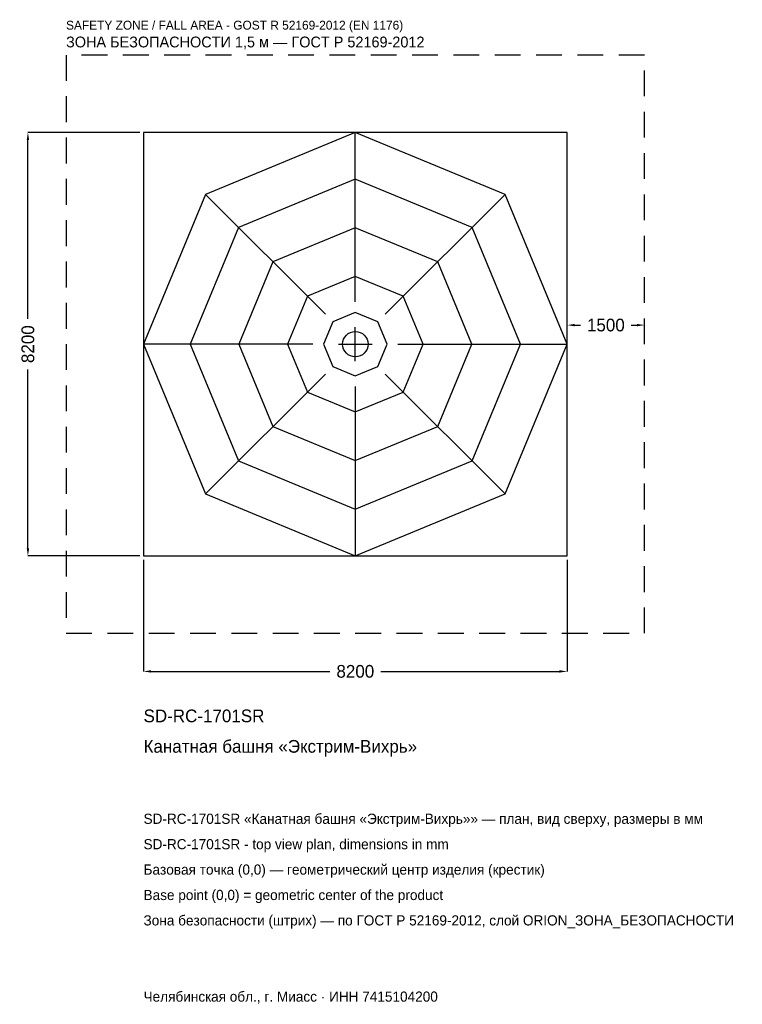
# Model space of a CAD drawing. Header units: metres. Extents: x -6497 to 7491, y -12785 to 6284.
import ezdxf

# ---------------------------------------------------------------- set-up
doc = ezdxf.new("R2010")
doc.units = ezdxf.units.M
doc.linetypes.add('DASHED', pattern=[800, 500, -300])
for name, color, linetype in [('ORION_ДАННЫЕ', 3, 'Continuous'), ('ORION_ЗОНА_БЕЗОПАСНОСТИ', 1, 'Continuous'), ('ORION_КОНТУР', 7, 'Continuous'), ('ORION_РАЗМЕРЫ', 8, 'Continuous')]:
    doc.layers.add(name, color=color, linetype=linetype)
doc.dimstyles.new('ORION', dxfattribs={"dimtxt": 246, "dimasz": 147.6, "dimexe": 1.25, "dimexo": 73.8, "dimtad": 1, "dimdec": 0, "dimcen": 2.5, "dimazin": 3, "dimtfac": 1, "dimtmove": 0, "dimatfit": 3, "dimarcsym": 0})

# ---------------------------------------------------------------- blocks, each defined once
blk = doc.blocks.new('_CLOSEDFILLED')
at = {"color": 0, "linetype": 'BYBLOCK'}
blk.add_solid([(-1, 0.16), (0, 0), (-1, -0.16)], dxfattribs=at)
blk = doc.blocks.new('*D1')
for p, q in [((-4100, -4173.8), (-4100, -6338)), ((4100, -4173.8), (4100, -6338)), ((-3952.4, -6338), (-492, -6338)), ((492, -6338), (3952.4, -6338))]:
    blk.add_line(p, q)
at = {"layer": 'Defpoints'}
for p in [(-4100, -4100), (4100, -4100), (-4100, -6338)]:
    blk.add_point(p, dxfattribs=at)
at = {"layer": 'ORION_РАЗМЕРЫ', "xscale": 147.6, "yscale": 147.6, "rotation": 180}
blk.add_blockref('_CLOSEDFILLED', (-4100, -6338), dxfattribs=at)
at = {"layer": 'ORION_РАЗМЕРЫ', "xscale": 147.6, "yscale": 147.6}
blk.add_blockref('_CLOSEDFILLED', (4100, -6338), dxfattribs=at)
at = {"layer": 'ORION_РАЗМЕРЫ', "insert": (0, -6338), "char_height": 246, "attachment_point": 5}
blk.add_mtext('8200', dxfattribs=at)
blk = doc.blocks.new('*D2')
for p, q in [((-4173.8, 4100), (-6338, 4100)), ((-6338, 492), (-6338, 3952.4)), ((-6338, -3952.4), (-6338, -492)), ((-4173.8, -4100), (-6338, -4100))]:
    blk.add_line(p, q)
at = {"layer": 'Defpoints'}
for p in [(-4100, 4100), (-6338, -4100), (-4100, -4100)]:
    blk.add_point(p, dxfattribs=at)
at = {"layer": 'ORION_РАЗМЕРЫ', "xscale": 147.6, "yscale": 147.6}
for p, rotation in [((-6338, 4100), 90), ((-6338, -4100), 270)]:
    blk.add_blockref('_CLOSEDFILLED', p, dxfattribs=dict(at, rotation=rotation))
at = {"layer": 'ORION_РАЗМЕРЫ', "insert": (-6338, 0), "char_height": 246, "attachment_point": 5, "rotation": 90}
blk.add_mtext('8200', dxfattribs=at)
blk = doc.blocks.new('*D3')
for p, q in [((4100, 73.8), (4100, 369)), ((4247.6, 369), (4358, 369)), ((5342, 369), (5452.4, 369)), ((5600, 73.8), (5600, 369))]:
    blk.add_line(p, q)
at = {"layer": 'Defpoints'}
for p in [(4100, 369), (4100, 0), (5600, 0)]:
    blk.add_point(p, dxfattribs=at)
at = {"layer": 'ORION_РАЗМЕРЫ', "xscale": 147.6, "yscale": 147.6, "rotation": 180}
blk.add_blockref('_CLOSEDFILLED', (4100, 369), dxfattribs=at)
at = {"layer": 'ORION_РАЗМЕРЫ', "xscale": 147.6, "yscale": 147.6}
blk.add_blockref('_CLOSEDFILLED', (5600, 369), dxfattribs=at)
at = {"layer": 'ORION_РАЗМЕРЫ', "insert": (4850, 369), "char_height": 246, "attachment_point": 5}
blk.add_mtext('1500', dxfattribs=at)
blk = doc.blocks.new('ОРИОН SD-RC-1701SR Канатная башня Экстрим-Вихрь')
at = {"layer": 'ORION_ЗОНА_БЕЗОПАСНОСТИ', "linetype": 'DASHED'}
blk.add_lwpolyline([(-5600, -5600), (5600, -5600), (5600, 5600), (-5600, 5600)], close=True, dxfattribs=at)
at = {"layer": 'ORION_КОНТУР'}
for p, q in [((0, 820), (0, 4100)), ((-579.8, 579.8), (-2899.1, 2899.1)), ((579.8, 579.8), (2899.1, 2899.1)), ((-820, 0), (-4100, 0)), ((820, 0), (4100, 0)), ((-579.8, -579.8), (-2899.1, -2899.1)), ((579.8, -579.8), (2899.1, -2899.1)), ((0, -820), (0, -4100))]:
    blk.add_line(p, q, dxfattribs=at)
for points in [[(-4100, -4100), (4100, -4100), (4100, 4100), (-4100, 4100)], [(4100, 0), (2899.1, 2899.1), (0, 4100), (-2899.1, 2899.1), (-4100, 0), (-2899.1, -2899.1), (0, -4100), (2899.1, -2899.1)], [(3198, 0), (2261.3, 2261.3), (0, 3198), (-2261.3, 2261.3), (-3198, 0), (-2261.3, -2261.3), (0, -3198), (2261.3, -2261.3)], [(2255, 0), (1594.5, 1594.5), (0, 2255), (-1594.5, 1594.5), (-2255, 0), (-1594.5, -1594.5), (0, -2255), (1594.5, -1594.5)], [(1312, 0), (927.7, 927.7), (0, 1312), (-927.7, 927.7), (-1312, 0), (-927.7, -927.7), (0, -1312), (927.7, -927.7)], [(615, 0), (434.9, 434.9), (0, 615), (-434.9, 434.9), (-615, 0), (-434.9, -434.9), (0, -615), (434.9, -434.9)]]:
    blk.add_lwpolyline(points, close=True, dxfattribs=at)
blk.add_circle((0, 0), 246, dxfattribs=at)
at = {"layer": 'ORION_РАЗМЕРЫ'}
for p, q in [((0, -328), (0, 328)), ((-328, 0), (328, 0))]:
    blk.add_line(p, q, dxfattribs=at)
at = {"layer": 'ORION_ДАННЫЕ'}
for tag, p in [('АРТИКУЛ', (-4100, -7322)), ('НАИМЕНОВАНИЕ', (-4100, -7912.4))]:
    blk.add_attdef(tag, p, '', height=246, dxfattribs=at)
at = {"layer": 'ORION_ДАННЫЕ', "flags": 1}
for tag, p in [('ПРОИЗВОДИТЕЛЬ', (-4100, -8502.8)), ('ТЕЛЕФОН', (-4100, -9093.2)), ('САЙТ', (-4100, -10274)), ('АДРЕС', (-4100, -10864.4)), ('РЕКВИЗИТЫ', (-4100, -11454.8)), ('ГАБАРИТЫ', (-4100, -12045.2)), ('ЗОНА_БЕЗОПАСНОСТИ', (-4100, -12635.6))]:
    blk.add_attdef(tag, p, '', height=246, dxfattribs=at)
at = {"layer": 'ORION_ЗОНА_БЕЗОПАСНОСТИ', "color": 1}
for s, height, p in [('SAFETY ZONE / FALL AREA - GOST R 52169-2012 (EN 1176)', 172.2, (-5600, 6092)), ('ЗОНА БЕЗОПАСНОСТИ 1,5 м — ГОСТ Р 52169-2012', 209.1, (-5600, 5747.6))]:
    blk.add_text(s, height=height, dxfattribs=at).set_placement(p)
at = {"layer": 'ORION_РАЗМЕРЫ'}
dim = blk.add_linear_dim(base=(-6338, -4100), p1=(-4100, -4100), p2=(-4100, 4100), angle=90, dimstyle='ORION', dxfattribs=at)
dim.commit()
dim.dimension.update_dxf_attribs({"geometry": '*D2', "text_midpoint": (-6338, 0)})
for base, p1, p2, picture, middle in [((4100, 369), (4100, 0), (5600, 0), '*D3', (4850, 369)), ((-4100, -6338), (-4100, -4100), (4100, -4100), '*D1', (0, -6338))]:
    dim = blk.add_linear_dim(base=base, p1=p1, p2=p2, dimstyle='ORION', dxfattribs=at)
    dim.commit()
    dim.dimension.update_dxf_attribs({"geometry": picture, "text_midpoint": middle})

msp = doc.modelspace()

# ---------------------------------------------------------------- block references
msp.add_blockref('ОРИОН SD-RC-1701SR Канатная башня Экстрим-Вихрь', (0, 0)).add_auto_attribs({'АРТИКУЛ': 'SD-RC-1701SR', 'НАИМЕНОВАНИЕ': 'Канатная башня «Экстрим-Вихрь»'})

# ---------------------------------------------------------------- texts
at = {"layer": 'ORION_ДАННЫЕ', "color": 3}
for s, p in [('SD-RC-1701SR «Канатная башня «Экстрим-Вихрь»» — план, вид сверху, размеры в мм', (-4100, -9290)), ('SD-RC-1701SR - top view plan, dimensions in mm', (-4100, -9782)), ('Челябинская обл., г. Миасс · ИНН 7415104200', (-4100, -12734))]:
    msp.add_text(s, height=196.8, dxfattribs=at).set_placement(p)
at = {"layer": 'ORION_ДАННЫЕ', "color": 7}
for s, p in [('Базовая точка (0,0) — геометрический центр изделия (крестик)', (-4100, -10274)), ('Base point (0,0) = geometric center of the product', (-4100, -10766))]:
    msp.add_text(s, height=196.8, dxfattribs=at).set_placement(p)
at = {"layer": 'ORION_ДАННЫЕ', "color": 1}
msp.add_text('Зона безопасности (штрих) — по ГОСТ Р 52169-2012, слой ORION_ЗОНА_БЕЗОПАСНОСТИ', height=196.8, dxfattribs=at).set_placement((-4100, -11258))

doc.saveas('drawing.dxf')
